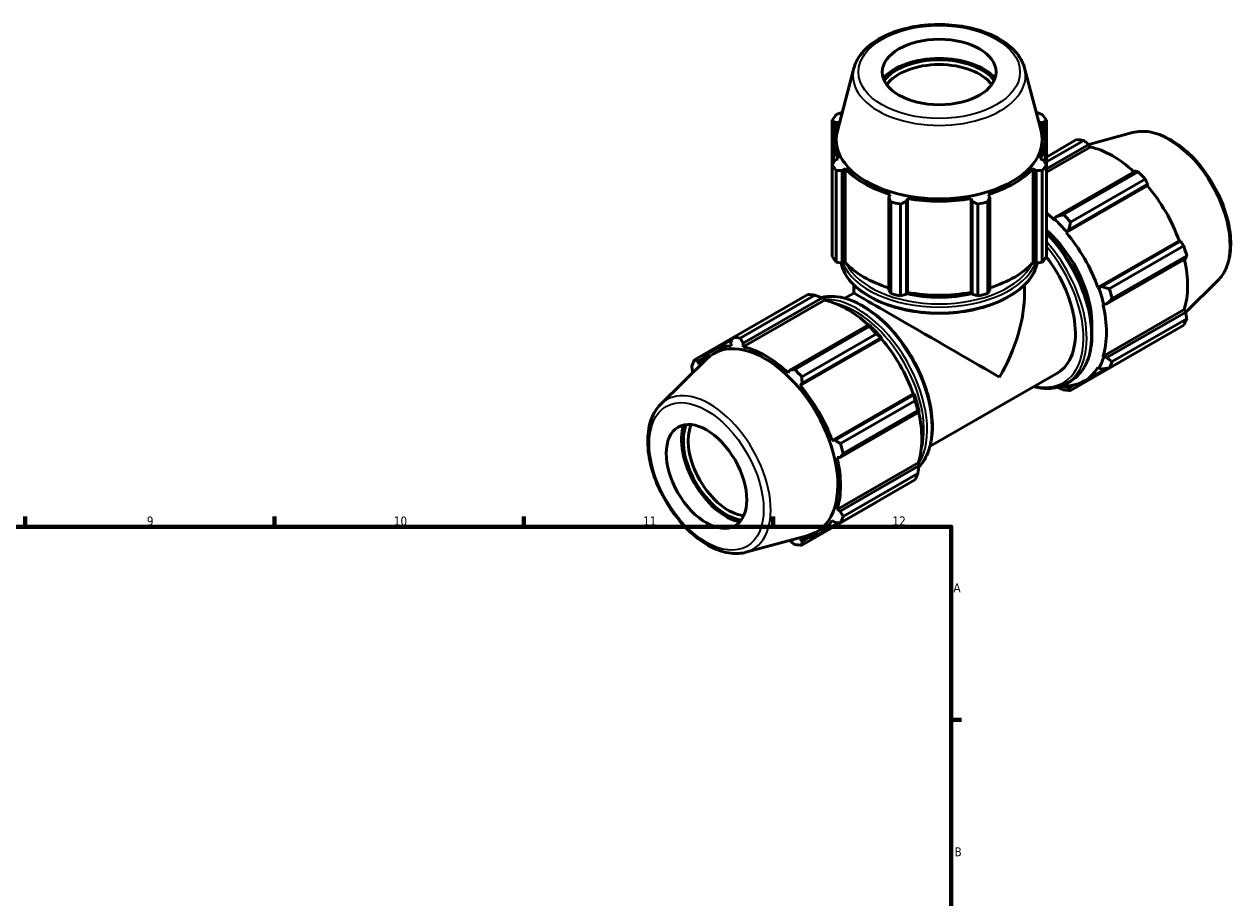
# Model space of a CAD drawing. Header units: millimetres. Extents: x 0 to 914, y 0 to 939.
# Tile 6 of 6: x 560 to 901, y 470 to 715. Entities that reach past the tile are written whole.
import ezdxf

# ---------------------------------------------------------------- set-up
doc = ezdxf.new("R2010")
doc.units = ezdxf.units.MM
for name, color, linetype, lineweight in [('Border (ISO)', 7, 'Continuous', 70), ('Visible (ISO)', 7, 'Continuous', 50), ('Visible Narrow (ISO)', 7, 'Continuous', 35)]:
    doc.layers.add(name, color=color, linetype=linetype, lineweight=lineweight)
doc.styles.add('Note Text (ISO)', font='tahoma.ttf')

# ---------------------------------------------------------------- blocks, each defined once
blk = doc.blocks.new('Borders Default Border')
at = {"layer": 'Border (ISO)'}
for p, q in [((560.67, 574), (560.67, 576.9)), ((630.75, 574), (630.75, 576.9)), ((700.83, 574), (700.83, 576.9)), ((770.92, 574), (770.92, 576.9)), ((821, 519.75), (823.9, 519.75))]:
    blk.add_line(p, q, dxfattribs=at)
at = {"layer": 'Border (ISO)', "flags": 128}
blk.add_lwpolyline([(20, 20), (20, 574), (821, 574), (821, 20), (20, 20)], dxfattribs=at)
at = {"layer": 'Border (ISO)', "color": 232, "true_color": 0xca0064, "char_height": 2.5, "attachment_point": 7, "style": 'Note Text (ISO)'}
for s, insert in [('9', (594.88, 574.35)), ('10', (664.29, 574.35)), ('11', (734.37, 574.4)), ('12', (804.46, 574.4)), ('A', (821.59, 555.62)), ('B', (821.89, 481.37))]:
    blk.add_mtext(s, dxfattribs=dict(at, insert=insert))

msp = doc.modelspace()

# ---------------------------------------------------------------- linework, layer by layer
at = {"layer": 'Visible (ISO)'}
for p, q in [((793.601, 702.921), (788.982, 685.352)), ((841.593, 702.921), (846.213, 685.352)), ((787.488, 688.284), (787.488, 675.805)), ((790.349, 690.553), (790.348, 690.553)), ((844.846, 690.553), (844.845, 690.553)), ((847.707, 675.805), (847.707, 688.284)), ((788.299, 687.704), (789.215, 687.793)), ((788.299, 685.647), (788.299, 687.704)), ((845.98, 687.793), (846.896, 687.704)), ((846.896, 687.704), (846.896, 685.647)), ((871.966, 684.828), (859.638, 681.485)), ((787.837, 676.349), (787.837, 682.639)), ((847.357, 676.349), (847.357, 682.639)), ((847.707, 677.941), (856.225, 682.846)), ((858.2, 682.655), (847.707, 676.612)), ((847.707, 674.647), (859.624, 681.51)), ((859.624, 681.51), (860.049, 680.771)), ((847.707, 673.664), (860.049, 680.771)), ((787.488, 650.006), (787.488, 675.805)), ((789.215, 677.486), (788.299, 677.065)), ((790.348, 674.216), (791.2, 674.726)), ((791.2, 648.332), (791.2, 674.726)), ((843.995, 648.332), (843.995, 674.726)), ((843.995, 674.726), (844.846, 674.216)), ((846.896, 677.065), (845.98, 677.486)), ((847.707, 675.805), (847.707, 650.006)), ((788.645, 674.196), (788.645, 648.397)), ((790.348, 648.077), (790.348, 674.216)), ((844.846, 674.216), (844.846, 648.077)), ((846.55, 648.397), (846.55, 674.196)), ((872.688, 673.987), (850.533, 661.228)), ((852.568, 661.763), (873.524, 673.83)), ((875.499, 671.747), (854.543, 659.679)), ((853.265, 656.762), (876.093, 669.908)), ((854.031, 657.539), (876.186, 670.297)), ((876.186, 670.297), (876.093, 669.908)), ((803.856, 667.438), (803.412, 666.693)), ((803.412, 666.693), (803.412, 640.554)), ((803.968, 639.573), (803.968, 665.372)), ((806.762, 664.705), (806.762, 638.906)), ((808.36, 665.513), (808.648, 666.295)), ((808.36, 639.374), (808.36, 665.513)), ((808.648, 639.901), (808.648, 666.295)), ((826.546, 639.901), (826.546, 666.295)), ((826.546, 666.295), (826.835, 665.513)), ((826.835, 665.513), (826.835, 639.374)), ((828.433, 638.906), (828.433, 664.705)), ((831.226, 665.372), (831.226, 639.573)), ((831.782, 666.693), (831.339, 667.438)), ((831.782, 640.554), (831.782, 666.693)), ((850.533, 661.228), (849.944, 660.547)), ((849.944, 660.547), (849.876, 660.337)), ((853.369, 656.934), (854.031, 657.539)), ((853.265, 656.762), (853.369, 656.934)), ((862.214, 641.262), (885.042, 654.408)), ((885.424, 654.297), (863.269, 641.539)), ((885.042, 654.408), (885.424, 654.297)), ((865.378, 640.912), (886.334, 652.979)), ((788.645, 648.397), (790.348, 648.077)), ((791.2, 648.332), (790.348, 648.077)), ((844.846, 648.077), (843.995, 648.332)), ((844.846, 648.077), (846.55, 648.397)), ((864.718, 636.66), (886.873, 649.418)), ((887.153, 650.224), (866.197, 638.156)), ((793.597, 639.707), (793.597, 642.026)), ((803.412, 640.554), (803.968, 639.573)), ((831.226, 639.573), (831.782, 640.554)), ((841.597, 639.707), (841.597, 642.026)), ((862.415, 641.268), (862.214, 641.262)), ((863.269, 641.539), (862.415, 641.268)), ((895.913, 643.245), (886.875, 634.302)), ((759.696, 627.259), (780.652, 639.327)), ((782.627, 639.135), (761.671, 627.067)), ((785.319, 637.737), (762.49, 624.591)), ((762.507, 625.584), (784.662, 638.342)), ((784.662, 638.342), (785.251, 638.025)), ((785.251, 638.025), (785.319, 637.737)), ((793.597, 639.707), (791.061, 638.247)), ((806.762, 638.906), (808.36, 639.374)), ((808.648, 639.901), (808.36, 639.374)), ((826.835, 639.374), (826.546, 639.901)), ((826.835, 639.374), (828.433, 638.906)), ((863.618, 636.536), (863.833, 636.49)), ((863.618, 621.903), (886.446, 635.049)), ((863.833, 636.49), (864.718, 636.66)), ((886.873, 634.313), (864.718, 621.555)), ((886.446, 635.049), (886.873, 634.313)), ((797.726, 630.819), (775.571, 618.061)), ((776.995, 618.243), (797.951, 630.311)), ((798.042, 630.659), (797.726, 630.819)), ((886.334, 630.695), (865.378, 618.627)), ((866.197, 620.44), (887.153, 632.507)), ((759.66, 627.19), (748.86, 620.971)), ((759.382, 626.65), (753.967, 623.532)), ((801.363, 626.874), (778.535, 613.728)), ((799.926, 628.227), (778.97, 616.159)), ((779.069, 614.371), (801.224, 627.129)), ((801.224, 627.129), (801.468, 627.046)), ((801.468, 627.046), (801.363, 626.874)), ((759.008, 625.923), (759.101, 624.919)), ((762.49, 624.591), (762.507, 625.584)), ((854.543, 612.339), (875.499, 624.407)), ((739.282, 608.42), (752.169, 621.172)), ((749.771, 620.562), (751.54, 621.581)), ((750.152, 619.726), (749.771, 620.562)), ((863.833, 621.7), (863.618, 621.903)), ((864.718, 621.555), (863.833, 621.7)), ((775.571, 618.061), (775.146, 617.303)), ((850.893, 617.312), (815.015, 596.651)), ((858.399, 614.987), (864.516, 618.51)), ((862.214, 618.793), (862.415, 618.557)), ((862.415, 618.557), (863.269, 618.345)), ((778.535, 613.728), (779.069, 614.371)), ((853.262, 614.245), (854.549, 614.986)), ((853.369, 613.308), (853.265, 613.6)), ((854.031, 612.984), (853.369, 613.308)), ((855.612, 613.895), (854.031, 612.984)), ((810.312, 611.374), (787.484, 598.228)), ((810.462, 611.129), (788.307, 598.371)), ((810.312, 611.374), (810.513, 611.379)), ((810.513, 611.379), (810.462, 611.129)), ((789.756, 593.492), (811.911, 606.25)), ((789.805, 597.392), (810.761, 609.46)), ((811.58, 606.705), (790.624, 594.637)), ((811.911, 606.25), (811.932, 606.602)), ((788.307, 598.371), (787.484, 598.228)), ((788.888, 593.502), (789.756, 593.492)), ((811.716, 592.015), (788.888, 578.869)), ((811.911, 591.146), (789.756, 578.387)), ((811.716, 592.015), (811.932, 591.812)), ((811.932, 591.812), (811.911, 591.146)), ((810.761, 587.175), (789.805, 575.107)), ((790.624, 576.92), (811.58, 588.988)), ((778.97, 568.819), (799.926, 580.887)), ((787.484, 575.759), (788.307, 575.177)), ((789.756, 578.387), (788.888, 578.869)), ((789.195, 575.135), (783.669, 571.953)), ((763.228, 566.837), (780.725, 571.582)), ((775.556, 570.181), (775.571, 570.155)), ((779.069, 569.816), (778.535, 570.566)), ((780.882, 570.86), (779.069, 569.816))]:
    msp.add_line(p, q, dxfattribs=at)
for centre, major_axis, ratio in [((817.597, 701.865), (16, 0), 0.5758617), ((752.19, 588.167), (7.985, -13.865), 0.5780931)]:
    msp.add_ellipse(centre, major_axis=major_axis, ratio=ratio, dxfattribs=at)
for centre, major_axis, ratio, start_param, end_param in [((817.597, 695.529), (-17.647, 0), 0.5758617, 3.6133683, 5.8114097), ((817.597, 695.529), (-16.96, 0), 0.5758617, 3.5631176, 5.8616604), ((817.597, 694.744), (16, 0), 0.5758617, 0.39675, 2.7448427), ((817.597, 682.044), (-32, 0), 0.5758617, 5.8432224, 5.93775), ((817.597, 682.044), (32, 0), 0.5758617, 0.3454353, 0.4399629), ((817.597, 682.857), (-28.942, 0), 0.5758617, 6.1329002, 9.5750631), ((817.597, 682.639), (-29.76, 0), 0.5758617, 5.9777527, 6.5886179), ((817.597, 682.639), (29.76, 0), 0.5758617, 5.9777527, 6.5886179), ((865.862, 653.626), (-15.969, 27.731), 0.5780931, 5.8451561, 5.9396837), ((866.377, 653.923), (14.851, -25.79), 0.5780931, 2.0696433, 2.6635608), ((817.597, 682.044), (-32, 0), 0.5758617, 0.3454353, 0.4399629), ((817.597, 682.639), (29.76, 0), 0.5758617, 3.6215582, 4.2324234), ((817.597, 682.639), (29.76, 0), 0.5758617, 5.1923545, 5.8032198), ((817.597, 682.044), (32, 0), 0.5758617, 5.8432224, 5.93775), ((865.862, 653.626), (15.969, -27.731), 0.5780931, 1.9181653, 2.0126929), ((866.377, 653.923), (14.851, -25.79), 0.5780931, 1.2672974, 1.8781627), ((817.597, 682.044), (32, 0), 0.5758617, 4.2724261, 4.3669537), ((817.597, 682.639), (29.76, 0), 0.5758617, 4.4069564, 5.0178216), ((817.597, 682.044), (32, 0), 0.5758617, 5.0578243, 5.1523519), ((843.548, 640.777), (-14.851, 25.79), 0.5780931, 5.1942882, 5.3007785), ((844.906, 641.559), (-15.969, 27.731), 0.5780931, 5.059758, 5.1542856), ((843.548, 640.777), (11.977, -20.798), 0.5780931, 0.7190913, 2.110542), ((843.548, 640.777), (15.011, -26.067), 0.5780931, 1.8781627, 2.0526956), ((843.548, 640.777), (-14.851, 25.79), 0.5780931, 4.4088901, 5.0197553), ((865.862, 653.626), (15.969, -27.731), 0.5780931, 1.1327672, 1.2272947), ((817.597, 656.245), (-32, 0), 0.5758617, 0.3454353, 0.4399629), ((817.597, 656.245), (-29.76, 0), 0.5758617, 0.4799655, 1.0739634), ((817.597, 656.245), (-29.76, 0), 0.5758617, 2.0676292, 2.6616271), ((817.597, 656.245), (32, 0), 0.5758617, 5.8432224, 5.93775), ((838.917, 638.11), (11.977, -20.798), 0.5780931, 0, 1.8178365), ((866.377, 653.923), (14.851, -25.79), 0.5780931, 0.4818993, 1.0759774), ((843.548, 640.777), (15.011, -26.067), 0.5780931, 1.0927645, 1.2672974), ((844.906, 641.559), (-15.969, 27.731), 0.5780931, 4.2743598, 4.3688874), ((790.289, 610.107), (-15.969, 27.731), 0.5780931, 5.8451561, 5.9396837), ((791.647, 610.889), (14.851, -25.79), 0.5780931, 2.0696433, 2.6635608), ((817.597, 625.833), (-24, 13.874), 0.0016725, 3.9279577, 6.2822185), ((817.597, 656.245), (32, 0), 0.5758617, 4.2724261, 4.3669537), ((817.597, 652.329), (24, 0), 0.5758617, 4.3216488, 5.1031292), ((817.597, 656.245), (-29.76, 0), 0.5758617, 1.2653637, 1.8762289), ((817.597, 656.245), (32, 0), 0.5758617, 5.0578243, 5.1523519), ((817.597, 625.833), (-16.987, -29.384), 0.5769785, 1.5717632, 2.3571613), ((843.548, 640.777), (-14.851, 25.79), 0.5780931, 3.6234919, 4.2343571), ((790.289, 610.107), (15.969, -27.731), 0.5780931, 1.9181653, 2.0126929), ((791.647, 610.889), (-15.011, 26.067), 0.5780931, 5.0197553, 5.1942882), ((865.862, 653.626), (15.969, -27.731), 0.5780931, 0.347369, 0.4418966), ((769.333, 598.039), (-15.969, 27.731), 0.5780931, 5.8451561, 5.9396837), ((791.647, 610.889), (14.851, -25.79), 0.5780931, 1.2672974, 1.8781627), ((768.818, 597.743), (-14.851, 25.79), 0.5780931, 5.9796864, 6.5905516), ((768.63, 597.634), (14.443, -25.081), 0.5780931, 6.1320197, 9.5759436), ((768.818, 597.743), (-14.851, 25.79), 0.5780931, 5.1942882, 5.8051535), ((769.333, 598.039), (-15.969, 27.731), 0.5780931, 0.347369, 0.4418966), ((843.548, 640.777), (15.011, -26.067), 0.5780931, 0.3073663, 0.4818993), ((844.906, 641.559), (15.969, -27.731), 0.5780931, 0.347369, 0.4418966), ((769.333, 598.039), (-15.969, 27.731), 0.5780931, 5.059758, 5.1542856), ((843.548, 640.777), (14.851, -25.79), 0.5780931, 5.9796864, 6.5905516), ((768.818, 597.743), (-14.851, 25.79), 0.5780931, 4.4088901, 5.0197553), ((843.548, 640.777), (15.011, -26.067), 0.5780931, 5.8759395, 5.9796864), ((791.647, 610.889), (-15.011, 26.067), 0.5780931, 4.2343571, 4.4088901), ((844.906, 641.559), (15.969, -27.731), 0.5780931, 5.8451561, 5.9396837), ((790.289, 610.107), (15.969, -27.731), 0.5780931, 1.1327672, 1.2272947), ((791.647, 610.889), (14.851, -25.79), 0.5780931, 0.4818993, 1.0759774), ((757.67, 591.323), (8.464, -14.697), 0.5780931, 3.5616034, 5.8631746), ((758.349, 591.714), (-7.985, 13.865), 0.5780931, 0.3943293, 2.7472633), ((757.67, 591.323), (8.807, -15.293), 0.5780931, 3.6122772, 5.8125008), ((769.333, 598.039), (-15.969, 27.731), 0.5780931, 4.2743598, 4.3688874), ((768.818, 597.743), (-14.851, 25.79), 0.5780931, 3.6234919, 4.2343571), ((790.289, 610.107), (15.969, -27.731), 0.5780931, 0.347369, 0.4418966), ((768.818, 597.743), (14.851, -25.79), 0.5780931, 5.9796864, 6.5905516), ((769.333, 598.039), (15.969, -27.731), 0.5780931, 0.347369, 0.4418966), ((769.333, 598.039), (15.969, -27.731), 0.5780931, 5.8451561, 5.9396837)]:
    msp.add_ellipse(centre, major_axis=major_axis, ratio=ratio, start_param=start_param, end_param=end_param, dxfattribs=at)
for points, knots in [([(841.593, 702.921), (841.199, 704.42), (840.433, 705.849), (838.207, 708.568), (836.686, 709.838), (833.039, 712.052), (830.889, 712.981), (826.225, 714.382), (823.712, 714.853), (818.577, 715.301), (815.956, 715.28), (810.854, 714.75), (808.374, 714.242), (803.784, 712.774), (801.677, 711.812), (798.056, 709.498), (796.541, 708.145), (794.567, 705.475), (793.944, 704.224), (793.601, 702.921)], [5.6480723, 5.6480723, 5.6480723, 5.6480723, 5.938321, 5.938321, 6.2569495, 6.2569495, 6.5879452, 6.5879452, 6.9181858, 6.9181858, 7.246878, 7.246878, 7.575645, 7.575645, 7.9060474, 7.9060474, 8.2368007, 8.2368007, 8.4890947, 8.4890947, 8.4890947, 8.4890947]), ([(871.966, 684.828), (873.468, 685.236), (875.094, 685.285), (878.572, 684.713), (880.436, 684.029), (884.18, 681.972), (886.061, 680.573), (889.605, 677.229), (891.269, 675.286), (894.219, 671.058), (895.507, 668.775), (897.59, 664.087), (898.384, 661.683), (899.393, 656.97), (899.607, 654.663), (899.396, 650.369), (898.973, 648.38), (897.637, 645.346), (896.866, 644.189), (895.913, 643.245)], [5.6508865, 5.6508865, 5.6508865, 5.6508865, 5.9414672, 5.9414672, 6.2600776, 6.2600776, 6.59097, 6.59097, 6.9211718, 6.9211718, 7.2498571, 7.2498571, 7.5786217, 7.5786217, 7.9089938, 7.9089938, 8.2396148, 8.2396148, 8.4901479, 8.4901479, 8.4901479, 8.4901479]), ([(847.707, 656.652), (848.531, 655.829), (849.334, 654.955), (851.97, 651.832), (853.667, 649.373), (856.568, 644.194), (857.771, 641.475), (859.562, 636.044), (860.149, 633.333), (860.642, 628.185), (860.547, 625.749), (859.665, 621.403), (858.88, 619.492), (856.89, 616.709), (855.801, 615.707), (854.549, 614.986)], [6.6333932, 6.6333932, 6.6333932, 6.6333932, 6.768043, 6.768043, 7.0911746, 7.0911746, 7.4140542, 7.4140542, 7.7372565, 7.7372565, 8.0611025, 8.0611025, 8.3837738, 8.3837738, 8.6413135, 8.6413135, 8.6413135, 8.6413135]), ([(790.004, 648.142), (790.225, 647.171), (790.593, 646.215), (792.008, 643.636), (793.361, 642.085), (796.839, 639.286), (798.985, 638.046), (803.833, 636.027), (806.535, 635.248), (812.218, 634.226), (815.196, 633.983), (821.131, 634.053), (824.087, 634.366), (829.687, 635.52), (832.329, 636.36), (837.037, 638.493), (839.101, 639.786), (842.428, 642.708), (843.693, 644.337), (844.794, 646.743), (845.031, 647.438), (845.191, 648.142)], [2.4864575, 2.4864575, 2.4864575, 2.4864575, 2.662187, 2.662187, 2.9774477, 2.9774477, 3.3006241, 3.3006241, 3.6244265, 3.6244265, 3.9475619, 3.9475619, 4.2704417, 4.2704417, 4.5936485, 4.5936485, 4.9175175, 4.9175175, 5.2402446, 5.2402446, 5.3675241, 5.3675241, 5.3675241, 5.3675241]), ([(811.866, 590.84), (812.447, 591.434), (812.967, 592.107), (814.408, 594.469), (815.082, 596.418), (815.78, 600.834), (815.787, 603.315), (815.125, 608.527), (814.454, 611.259), (812.506, 616.695), (811.232, 619.398), (808.208, 624.506), (806.46, 626.911), (802.662, 631.186), (800.612, 633.055), (796.407, 636.066), (794.252, 637.206), (790.051, 638.625), (788.004, 638.905), (785.535, 638.67), (784.974, 638.573), (784.431, 638.434)], [4.0860943, 4.0860943, 4.0860943, 4.0860943, 4.231204, 4.231204, 4.5464711, 4.5464711, 4.8695966, 4.8695966, 5.1933792, 5.1933792, 5.5165109, 5.5165109, 5.8393905, 5.8393905, 6.1625927, 6.1625927, 6.4864388, 6.4864388, 6.8091101, 6.8091101, 6.9070221, 6.9070221, 6.9070221, 6.9070221]), ([(853.262, 614.245), (851.774, 613.387), (850.058, 612.931), (846.909, 612.861), (845.536, 613.041), (844.133, 613.419)], [2.3581282, 2.3581282, 2.3581282, 2.3581282, 2.66427512, 2.66427512, 2.88234484, 2.88234484, 2.88234484, 2.88234484]), ([(739.282, 608.42), (738.176, 607.326), (737.317, 605.945), (736.066, 602.649), (735.723, 600.694), (735.622, 596.423), (735.888, 594.094), (737.001, 589.35), (737.847, 586.936), (740.023, 582.262), (741.35, 580.002), (744.36, 575.848), (746.041, 573.954), (749.61, 570.715), (751.499, 569.373), (755.318, 567.4), (757.251, 566.768), (760.545, 566.4), (761.933, 566.486), (763.228, 566.837)], [0.9346301, 0.9346301, 0.9346301, 0.9346301, 1.2252108, 1.2252108, 1.5438212, 1.5438212, 1.8747136, 1.8747136, 2.2049154, 2.2049154, 2.5336007, 2.5336007, 2.8623653, 2.8623653, 3.1927374, 3.1927374, 3.5233584, 3.5233584, 3.7738915, 3.7738915, 3.7738915, 3.7738915])]:
    msp.add_open_spline(points, degree=3, knots=knots, dxfattribs=at)
for points, weights in [([(788.299, 687.704), (787.902, 687.991), (787.488, 688.284)], [1.00125972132, 1.00103833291, 1]), ([(788.645, 689.893), (789.514, 690.233), (790.348, 690.553)], [1, 1.00103833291, 1.00125972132]), ([(844.846, 690.553), (845.681, 690.233), (846.55, 689.893)], [1.00125972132, 1.00103833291, 1]), ([(847.707, 688.284), (847.293, 687.991), (846.896, 687.704)], [1, 1.00103833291, 1.00125972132]), ([(859.624, 681.51), (858.929, 682.072), (858.2, 682.655)], [1.00125972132, 1.00103833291, 1]), ([(787.488, 675.805), (787.902, 676.451), (788.299, 677.065)], [1, 1.00103833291, 1.00125972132]), ([(846.896, 677.065), (847.293, 676.451), (847.707, 675.805)], [1.00125972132, 1.00103833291, 1]), ([(790.348, 674.216), (789.514, 674.209), (788.645, 674.196)], [1.00125972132, 1.00103833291, 1]), ([(846.55, 674.196), (845.681, 674.209), (844.846, 674.216)], [1, 1.00103833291, 1.00125972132]), ([(873.524, 673.83), (873.1, 673.912), (872.688, 673.987)], [1, 1.00103833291, 1.00125972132]), ([(876.186, 670.297), (875.853, 671.009), (875.499, 671.747)], [1.00125972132, 1.00103833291, 1]), ([(803.968, 665.372), (803.685, 666.049), (803.412, 666.693)], [1, 1.00103833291, 1.00125972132]), ([(808.36, 665.513), (807.577, 665.12), (806.762, 664.705)], [1.00125972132, 1.00103833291, 1]), ([(828.433, 664.705), (827.618, 665.12), (826.835, 665.513)], [1, 1.00103833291, 1.00125972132]), ([(831.782, 666.693), (831.51, 666.049), (831.226, 665.372)], [1.00125972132, 1.00103833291, 1]), ([(852.568, 661.763), (851.521, 661.485), (850.533, 661.228)], [1.01691022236, 1.01198534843, 1.0062622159]), ([(854.031, 657.539), (854.273, 658.582), (854.543, 659.679)], [1.0062622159, 1.01198534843, 1.01691022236]), ([(886.334, 652.979), (885.873, 653.653), (885.424, 654.297)], [1, 1.00103833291, 1.00125972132]), ([(886.873, 649.418), (887.013, 649.815), (887.153, 650.224)], [1.00125972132, 1.00103833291, 1]), ([(865.378, 640.912), (864.293, 641.226), (863.269, 641.539)], [1.01691022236, 1.01198534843, 1.0062622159]), ([(782.627, 639.135), (783.674, 638.736), (784.662, 638.342)], [1.01691022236, 1.01198534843, 1.0062622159]), ([(864.718, 636.66), (865.433, 637.388), (866.197, 638.156)], [1.0062622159, 1.01198534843, 1.01691022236]), ([(887.153, 632.507), (887.013, 633.43), (886.873, 634.313)], [1, 1.00103833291, 1.00125972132]), ([(797.726, 630.819), (797.845, 630.575), (797.951, 630.311)], [1.0062622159, 1.01198534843, 1.01691022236]), ([(759.008, 625.923), (759.342, 626.576), (759.696, 627.259)], [1.00125972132, 1.00103833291, 1]), ([(761.671, 627.067), (762.094, 626.309), (762.507, 625.584)], [1, 1.00103833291, 1.00125972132]), ([(799.926, 628.227), (800.597, 627.672), (801.224, 627.129)], [1.01691022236, 1.01198534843, 1.0062622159]), ([(875.499, 624.407), (875.517, 624.441), (875.535, 624.476)], [1, 1.00005234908, 1.00010262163]), ([(748.86, 620.971), (749.322, 620.761), (749.771, 620.562)], [1, 1.00103833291, 1.00125972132]), ([(866.197, 620.44), (865.433, 621.004), (864.718, 621.555)], [1.01691022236, 1.01198534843, 1.0062622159]), ([(748.32, 617.363), (748.181, 618.241), (748.042, 619.158)], [1.00125681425, 1.00103159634, 1]), ([(775.571, 618.061), (776.265, 618.148), (776.995, 618.243)], [1.00125972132, 1.00103833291, 1]), ([(863.269, 618.345), (864.293, 618.478), (865.378, 618.627)], [1.0062622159, 1.01198534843, 1.01691022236]), ([(778.97, 616.159), (779.018, 615.245), (779.069, 614.371)], [1, 1.00103833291, 1.00125972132]), ([(850.763, 613.232), (851.642, 612.883), (852.568, 612.53)], [1.00757583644, 1.01255514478, 1.01691022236]), ([(854.543, 612.339), (854.273, 612.663), (854.031, 612.984)], [1.01691022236, 1.01198534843, 1.0062622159]), ([(810.462, 611.129), (810.617, 610.317), (810.761, 609.46)], [1.0062622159, 1.01198534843, 1.01691022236]), ([(811.58, 606.705), (811.758, 606.478), (811.911, 606.25)], [1.01691022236, 1.01198534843, 1.0062622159]), ([(788.307, 598.371), (789.038, 597.89), (789.805, 597.392)], [1.00125972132, 1.00103833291, 1]), ([(790.624, 594.637), (790.178, 594.051), (789.756, 593.492)], [1, 1.00103833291, 1.00125972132]), ([(811.911, 591.146), (811.758, 590.094), (811.58, 588.988)], [1.0062622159, 1.01198534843, 1.01691022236]), ([(799.994, 580.974), (799.96, 580.931), (799.926, 580.887)], [1.01640879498, 1.0166605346, 1.01691022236]), ([(789.756, 578.387), (790.178, 577.667), (790.624, 576.92)], [1.00125972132, 1.00103833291, 1]), ([(789.805, 575.107), (789.038, 575.141), (788.307, 575.177)], [1, 1.00103833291, 1.00125972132]), ([(776.995, 569.011), (776.265, 569.593), (775.571, 570.155)], [1, 1.00103833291, 1.00125972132]), ([(779.069, 569.816), (779.018, 569.326), (778.97, 568.819)], [1.00125972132, 1.00103833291, 1])]:
    msp.add_rational_spline(points, weights, degree=2, dxfattribs=at)
at = {"layer": 'Visible Narrow (ISO)'}
for centre, major_axis, ratio in [((817.597, 701.865), (22.704, 0), 0.5758617), ((752.19, 588.167), (11.33, -19.675), 0.5780931)]:
    msp.add_ellipse(centre, major_axis=major_axis, ratio=ratio, dxfattribs=at)
for centre, major_axis, ratio, start_param, end_param in [((817.597, 700.828), (-24.269, 0), 0.5758617, 6.1329002, 9.5750631), ((882.109, 662.982), (-12.111, 21.031), 0.5780931, 3.2927583, 6.1320197), ((840.656, 639.111), (13.893, -24.126), 0.5780931, 0, 1.9918174), ((839.369, 638.37), (13.893, -24.126), 0.5780931, 0, 1.9207709), ((838.917, 638.11), (13.574, -23.571), 0.5780931, 5.793228, 8.1666466), ((817.597, 650.318), (27.84, 0), 0.5758617, 3.2779183, 6.1468597), ((817.597, 651.806), (-27.84, 0), 0.5758617, 0.2318119, 2.9097807), ((817.597, 652.329), (27.2, 0), 0.5758617, 3.414115, 6.010663), ((795.826, 613.295), (-13.893, 24.126), 0.5780931, 3.3109122, 6.1153526), ((794.539, 612.554), (13.893, -24.126), 0.5780931, 0.2971017, 2.8487351), ((794.086, 612.293), (13.574, -23.571), 0.5780931, 0.4790443, 2.6625483), ((753.086, 588.683), (12.111, -21.031), 0.5780931, 6.1320197, 9.5759436)]:
    msp.add_ellipse(centre, major_axis=major_axis, ratio=ratio, start_param=start_param, end_param=end_param, dxfattribs=at)

# ---------------------------------------------------------------- block references
msp.add_blockref('Borders Default Border', (0, 0))

doc.saveas('drawing.dxf')
